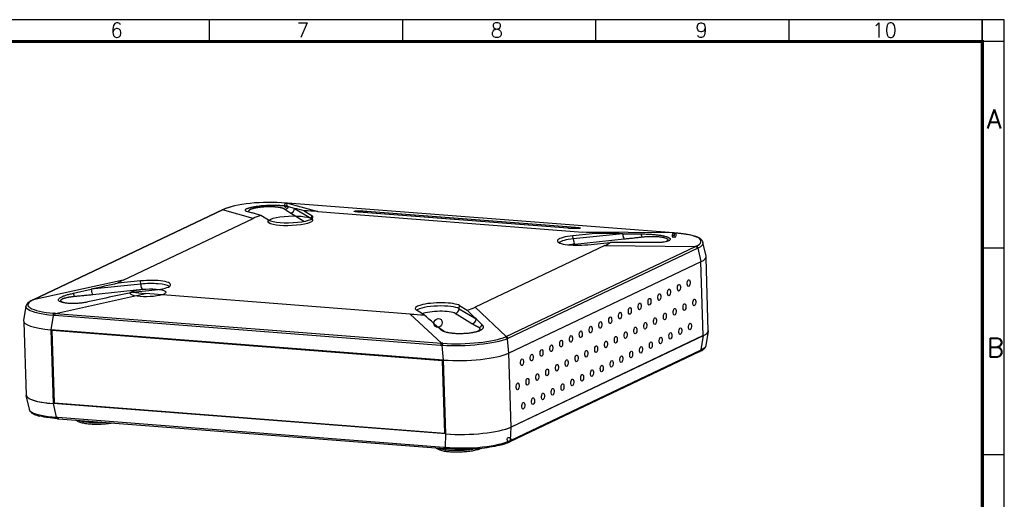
# Model space of a CAD drawing. Header units: millimetres. Extents: x 6160 to 6603, y -57 to 282.
# Tile 12 of 12: x 6382 to 6603, y 174 to 282. Entities that reach past the tile are written whole.
import ezdxf

# ---------------------------------------------------------------- set-up
doc = ezdxf.new("R2010")
doc.units = ezdxf.units.MM
doc.header["$LTSCALE"] = 0.5
doc.layers.add('112', color=7, linetype='Continuous', true_color=0xffffff)
doc.layers.add('A1_KUANG', color=7, linetype='Continuous')
doc.layers.add('A4_KUANG', color=7, linetype='Continuous')
doc.styles.get("Standard").update_dxf_attribs({"font": 'txt', "bigfont": 'gbcbig.shx'})

# ---------------------------------------------------------------- blocks, each defined once
blk = doc.blocks.new('A$C3291225B')
at = {"layer": 'A4_KUANG'}
for p, q in [((154.22, 194.15), (154.22, 197.01)), ((179.45, 194.15), (179.45, 197.01)), ((204.67, 194.15), (204.67, 197.01)), ((229.9, 194.15), (229.9, 197.01)), ((255.13, 194.15), (255.13, 197.01)), ((255.14, 0), (255.14, 197.01)), ((258, 194.15), (2.87, 194.15)), ((257.99, 167.16), (255.13, 167.16)), ((257.99, 140.18), (255.13, 140.18))]:
    blk.add_line(p, q, dxfattribs=at)
at = {"layer": 'A4_KUANG', "color": 8}
blk.add_lwpolyline([(258, 0), (258, 197.01), (0, 197.01), (0, 0)], close=True, dxfattribs=at)
at = {"layer": 'A4_KUANG', "const_width": 0.4}
blk.add_lwpolyline([(2.87, 2.87), (2.87, 194.15), (255.13, 194.15), (255.14, 2.87), (2.87, 2.87)], dxfattribs=at)
at = {"layer": 'A4_KUANG'}
for s, height, p in [('6', 1.91, (141.26, 194.69)), ('7', 1.91, (165.57, 194.69)), ('8', 1.91, (190.91, 194.69)), ('9', 1.91, (217.64, 194.69)), ('10', 1.91, (240.72, 194.69)), ('A', 2.48, (255.71, 182.82)), ('B', 2.48, (255.71, 152.97))]:
    blk.add_text(s, height=height, dxfattribs=at).set_placement(p)

msp = doc.modelspace()

# ---------------------------------------------------------------- linework, layer by layer
at = {"layer": '112', "color": 7}
for p, q in [((6427.757, 238.86), (6385.259, 218.673)), ((6427.887, 238.895), (6385.388, 218.709)), ((6434.734, 237.002), (6427.887, 238.895)), ((6433.186, 238.637), (6434.549, 238.26)), ((6442.433, 240.416), (6449.28, 238.522)), ((6529.037, 233.728), (6442.433, 240.416)), ((6529.057, 233.728), (6442.452, 240.416)), ((6444.008, 239.249), (6442.644, 239.626)), ((6444.008, 239.249), (6447.8, 236.939)), ((6446.163, 238.689), (6447.895, 237.633)), ((6405.571, 223.15), (6434.734, 237.002)), ((6438.203, 236.62), (6436.471, 237.676)), ((6446.128, 236.325), (6443.092, 238.175)), ((6447.8, 236.939), (6447.895, 237.633)), ((6449.28, 238.522), (6508.709, 233.933)), ((6505.313, 234.782), (6458.474, 238.399)), ((6505.332, 234.783), (6458.494, 238.4)), ((6460.229, 238.619), (6507.068, 235.002)), ((6511.557, 233.639), (6506.487, 233.109)), ((6506.548, 232.402), (6506.487, 233.109)), ((6517.648, 233.562), (6506.548, 232.402)), ((6506.902, 231.229), (6518.002, 232.39)), ((6529.037, 233.728), (6508.709, 233.933)), ((6517.648, 233.562), (6521.696, 233.521)), ((6513.678, 230.905), (6484.515, 217.053)), ((6491.508, 210.514), (6534.007, 230.7)), ((6534.394, 230.257), (6491.896, 210.071)), ((6509.798, 231.091), (6514.868, 231.621)), ((6513.678, 230.905), (6534.007, 230.7)), ((6524.927, 231.552), (6520.88, 231.593)), ((6535.269, 227.288), (6534.57, 230.34)), ((6536.381, 228.493), (6535.668, 231.609)), ((6536.867, 211.791), (6536.352, 228.166)), ((6492.023, 206.747), (6535.269, 227.288)), ((6535.222, 227.265), (6492.07, 206.769)), ((6535.743, 210.683), (6535.222, 227.265)), ((6405.571, 223.15), (6385.388, 218.709)), ((6394.394, 220.212), (6398.412, 221.096)), ((6409.513, 222.256), (6398.412, 221.096)), ((6398.766, 219.923), (6409.866, 221.084)), ((6409.451, 222.963), (6404.381, 222.433)), ((6407.692, 220.416), (6412.762, 220.946)), ((6409.513, 222.256), (6409.451, 222.963)), ((6390.358, 215.681), (6410.54, 220.122)), ((6401.644, 219.127), (6397.625, 218.243)), ((6469.969, 215.532), (6410.54, 220.122)), ((6383.741, 217.291), (6383.23, 214.056)), ((6480.951, 216.739), (6481.046, 217.434)), ((6480.951, 216.739), (6484.743, 214.429)), ((6481.046, 217.434), (6482.778, 216.379)), ((6484.515, 217.053), (6491.508, 210.514)), ((6389.829, 215.207), (6389.326, 212.029)), ((6476.791, 208.492), (6390.187, 215.18)), ((6390.358, 215.681), (6476.962, 208.993)), ((6476.962, 208.993), (6469.969, 215.532)), ((6473.086, 215.366), (6471.354, 216.421)), ((6483.828, 213.354), (6480.035, 215.665)), ((6486.135, 213.127), (6484.743, 214.429)), ((6383.279, 213.735), (6383.793, 197.395)), ((6475.285, 213.44), (6476.677, 212.138)), ((6476.149, 212.632), (6476.261, 212.563)), ((6477.453, 205.223), (6389.326, 212.029)), ((6389.944, 195.44), (6389.422, 212.022)), ((6389.7, 212), (6389.585, 211.837)), ((6477.203, 205.07), (6389.585, 211.837)), ((6389.585, 211.837), (6390.095, 195.599)), ((6491.72, 209.987), (6492.023, 206.747)), ((6492.545, 190.164), (6535.791, 210.705)), ((6535.743, 210.683), (6492.592, 190.187)), ((6535.289, 207.527), (6535.791, 210.705)), ((6536.399, 208.481), (6536.91, 211.711)), ((6477.453, 205.223), (6477.15, 208.463)), ((6492.592, 190.187), (6492.07, 206.769)), ((6492.382, 186.907), (6534.881, 207.094)), ((6492.613, 187.257), (6535.113, 207.443)), ((6477.359, 205.168), (6477.203, 205.07)), ((6477.713, 188.833), (6477.203, 205.07)), ((6477.357, 205.231), (6477.878, 188.649)), ((6383.755, 197.274), (6384.469, 194.156)), ((6477.974, 188.64), (6389.845, 195.446)), ((6389.845, 195.446), (6390.543, 192.394)), ((6389.944, 195.44), (6390.253, 195.587)), ((6390.095, 195.599), (6477.713, 188.833)), ((6390.902, 192.366), (6477.509, 185.677)), ((6391.079, 192.039), (6477.686, 185.35)), ((6492.545, 190.164), (6492.438, 187.174)), ((6477.872, 188.839), (6477.713, 188.833)), ((6477.867, 185.65), (6477.974, 188.64))]:
    msp.add_line(p, q, dxfattribs=at)
for centre, major_axis, ratio, start_param, end_param in [((6427.972, 238.408), (-0.215, 0.452), 0.8731368, 5.9751094, 6.283186), ((6430.311, 173.309), (-16.607, -68.02), 0.5918672, 3.584448, 3.5885341), ((6428.147, 238.491), (-0.212, 0.453), 0.8739729, 5.9767294, 6.2721639), ((6441.781, 240.012), (-0.606, -0.796), 0.9424962, 0.7113108, 1.7881182), ((6442.056, 239.945), (0.037, 0.499), 0.4369438, 0.0001986, 6.2833839), ((6430.311, 173.303), (-88.861, -5.692), 0.7563915, 4.5272915, 4.5313774), ((6442.414, 239.918), (0.038, 0.499), 0.4359209, 6.283169, 6.3720726), ((6443.062, 239.15), (0.52, 0.854), 0.9256436, 3.7561617, 5.326958), ((6561.954, 136.861), (-1225.048, 326.331), 0.0544281, 4.8215374, 4.8233048), ((6645.428, 113.816), (-214.239, 120.074), 0.1603709, 5.9498752, 5.9866916), ((6561.176, 137.487), (-1091.23, 340.15), 0.0516538, 4.8430033, 4.8447762), ((6645.428, 113.816), (-214.239, 120.074), 0.1603709, 6.1332063, 6.1700228), ((6443.071, 236.444), (4.997, 0.157), 0.2181859, 0.2766925, 6.5598778), ((6443.049, 237.127), (5.121, 0.161), 0.2181859, 3.4639367, 6.6055293), ((6446.854, 236.84), (0.52, 0.854), 0.9256436, 5.2374715, 5.326958), ((6458.455, 237.901), (0.038, 0.499), 0.4359209, 6.2831782, 6.3720726), ((6460.21, 238.121), (0.038, 0.499), 0.4359209, 0.0888873, 1.274971), ((6505.294, 234.284), (0.038, 0.499), 0.4359209, 6.2831782, 6.3720726), ((6507.048, 234.504), (0.038, 0.499), 0.4359209, 0.0888873, 1.1465991), ((6508.142, 232.1), (-5.121, -0.161), 0.2181859, 5.034733, 8.1763257), ((6508.164, 231.417), (-4.997, -0.157), 0.2181859, 5.034733, 6.0065158), ((6506.871, 232.205), (-0.104, 0.995), 0.3091584, 1.3393091, 2.9101054), ((5915.761, 170.165), (-599.483, -62.112), 0.0266298, 3.2498307, 3.2866471), ((6163.347, 167.579), (-3465.82, 36.448), 0.0202165, 4.6101955, 4.6119623), ((6517.972, 233.365), (-0.104, 0.995), 0.3091584, 1.3393091, 2.9101054), ((6522.015, 233.816), (0.119, -0.993), 0.3640354, 4.9699209, 6.0467284), ((6529.018, 233.23), (0.038, 0.499), 0.4359209, 0.000181, 6.2833663), ((6554.433, 163.732), (-87.063, 44.676), 0.6238314, 5.2996239, 5.3037103), ((6529.377, 233.201), (0.04, 0.498), 0.434894, 0.0002111, 6.2833964), ((6508.194, 230.442), (3.998, 0.126), 0.2181859, 1.8931403, 2.2437715), ((5915.761, 170.165), (-599.483, -62.112), 0.0266298, 3.0664995, 3.103316), ((6162.622, 167.451), (-3424.774, 9.117), 0.019112, 4.6076403, 4.6094053), ((6554.441, 163.708), (-12.347, 69.61), 0.6587003, 0.1777312, 0.1818169), ((6533.952, 230.223), (-0.215, 0.452), 0.8731368, 4.387954, 5.6631384), ((6534.128, 230.306), (0.212, -0.453), 0.8736046, 1.2515246, 2.5295832), ((6554.879, 163.755), (-12.561, 69.066), 0.6654346, 0.1735603, 0.1776464), ((6525.207, 228.012), (-11.187, -0.381), 0.2148179, 2.6818848, 3.1830924), ((6758.784, 229.743), (-3402.508, -755.192), 0.0200856, 4.8122785, 4.8140426), ((6398.735, 220.899), (0.104, -0.995), 0.3091584, 4.4809017, 6.0516981), ((7003.488, 283.889), (-599.482, -62.112), 0.0266298, 6.2080922, 6.2449086), ((6411.159, 220.297), (3.998, 0.126), 0.2181859, 0.8977955, 7.1809808), ((6411.107, 221.955), (-5.121, -0.161), 0.2181859, 1.8931403, 5.034733), ((6411.128, 221.272), (-4.997, -0.157), 0.2181859, 3.4183348, 5.034733), ((6409.836, 222.059), (-0.104, 0.995), 0.3091584, 1.3393091, 2.9101054), ((6394.614, 220.496), (0.09, -0.996), 0.2531716, 4.9788872, 6.0556947), ((6757.561, 229.718), (-3441.181, -726.849), 0.0180568, 4.8104213, 4.8121884), ((7003.488, 283.889), (-599.482, -62.112), 0.0266298, 0.108238, 0.1450545), ((6385.297, 218.138), (0.217, -0.451), 0.8722926, 2.8261831, 3.1363312), ((6369.398, 144.365), (-32.995, -75.871), 0.4177207, 3.5900846, 3.5941703), ((6385.473, 218.222), (-0.215, 0.452), 0.8731368, 5.9751094, 6.2834242), ((6476.2, 216.928), (5.121, 0.161), 0.2181859, 0.322344, 3.4639367), ((6476.221, 216.245), (4.997, 0.157), 0.2181859, 0.322344, 2.8656596), ((6480.005, 216.641), (0.52, 0.854), 0.9256436, 3.7561617, 5.326958), ((6273.822, 340.239), (-214.239, 120.074), 0.1603709, 2.9916137, 3.0284301), ((6390.049, 215.243), (0.037, 0.499), 0.4362059, 0.3965223, 1.6745809), ((6369.185, 144.355), (-88.287, -23.897), 0.7590585, 4.2745718, 4.2786583), ((6369.404, 144.388), (-88.403, -24.02), 0.7633291, 4.2736654, 4.2777518), ((6390.407, 215.216), (0.038, 0.499), 0.4359209, 0.4008582, 1.6760427), ((6273.822, 340.239), (-214.239, 120.074), 0.1603709, 2.8082825, 2.845099), ((6476.252, 215.27), (-3.998, -0.126), 0.2181859, 3.4639367, 5.780616), ((6357.932, 260.937), (-1255.162, 1095.636), 0.0249066, 4.6405163, 4.6422749), ((6476.23, 213.539), (-0.52, -0.854), 0.9256436, 0.5766004, 6.8597857), ((6359.682, 260.258), (-1115.298, 1101.001), 0.0353566, 4.6349785, 4.6367503), ((6483.797, 214.33), (-0.52, -0.854), 0.9256436, 0.6145691, 2.1853654), ((6394.41, 214.337), (-11.187, -0.381), 0.2148179, 6.2417081, 7.3749034), ((6485.306, 213.492), (-0.449, -0.893), 0.9054685, 0.5399441, 1.6167516), ((6477.511, 212.677), (0.606, 0.796), 0.9424962, 3.7534165, 3.8529034), ((6493.526, 134.797), (-13.12, -78.114), 0.5313539, 3.4941227, 3.498209), ((6491.278, 209.953), (-0.217, 0.45), 0.872661, 4.3828088, 5.6608674), ((6491.454, 210.037), (-0.215, 0.452), 0.8731368, 4.387954, 5.6631384), ((6493.968, 134.837), (-12.924, -77.658), 0.528942, 3.4945504, 3.4986368), ((6525.873, 211.446), (10.994, 0.346), 0.2181859, 5.8201312, 6.2831969), ((6525.729, 211.43), (-11.187, -0.381), 0.2148179, 2.6818848, 3.2355985), ((6477.012, 208.527), (0.038, 0.499), 0.4359209, 0.4008582, 1.6760427), ((6493.308, 134.748), (-83.488, 44.09), 0.7126631, 5.2544847, 5.2585705), ((6493.527, 134.787), (-83.923, 44.225), 0.7144638, 5.2541759, 5.2582619), ((6477.37, 208.499), (0.04, 0.498), 0.4356318, 0.3994471, 1.6775057), ((6482.151, 207.561), (-11.017, -0.316), 0.2215738, 1.1238943, 2.6753202), ((6534.666, 207.545), (0.215, -0.452), 0.8731368, 6.2831852, 7.2502939), ((6534.842, 207.63), (0.217, -0.451), 0.8722926, 6.2713734, 7.2456823), ((6551.183, 281.279), (-33.288, -75.324), 0.4198832, 0.4534226, 0.457509), ((6394.929, 197.755), (-11.187, -0.381), 0.2148179, 6.1868264, 7.3749034), ((6394.787, 197.74), (10.994, 0.346), 0.2181859, 3.1416044, 4.2493348), ((6365.491, 261.851), (-87.033, 44.151), 0.6213824, 2.1542602, 2.158347), ((6390.759, 192.566), (0.04, 0.498), 0.434894, 1.9568207, 3.1417647), ((6391.118, 192.537), (-0.038, -0.499), 0.4359209, 5.0968881, 6.2831705), ((6400.32, 192.412), (-5.53, -0.174), 0.2181859, 0.4782457, 1.1077422), ((6400.32, 192.412), (-5.53, -0.174), 0.2181859, 1.1077422, 1.7372388), ((6482.722, 190.95), (-10.994, -0.346), 0.2181859, 1.1077422, 2.6785385), ((6482.672, 190.979), (-11.017, -0.316), 0.2215738, 1.1238943, 2.6753202), ((6492.167, 187.359), (0.215, -0.452), 0.8731368, 0.0005198, 6.2837051), ((6489.609, 252.277), (-88.383, -5.588), 0.7547682, 1.3859292, 1.3900157), ((6477.724, 185.849), (-0.038, -0.499), 0.4359209, 5.0968881, 6.2836843), ((6478.083, 185.822), (-0.037, -0.499), 0.4369438, 5.0955213, 6.3735799), ((6491.991, 187.276), (0.212, -0.453), 0.8739729, 6.2626375, 7.2546361), ((6490.273, 252.365), (-16.482, -67.544), 0.5893137, 0.4428429, 0.4469287), ((6481.079, 186.176), (-5.53, -0.174), 0.2181859, 0.4782457, 1.1077422), ((6481.079, 186.176), (-5.53, -0.174), 0.2181859, 1.1077422, 2.1246365)]:
    msp.add_ellipse(centre, major_axis=major_axis, ratio=ratio, start_param=start_param, end_param=end_param, dxfattribs=at)
for centre in [(6532.467, 222.492), (6528.064, 220.401), (6530.265, 221.446), (6523.66, 218.309), (6525.862, 219.355), (6533.721, 218.138), (6519.257, 216.218), (6521.459, 217.263), (6529.318, 216.046), (6531.519, 217.092), (6514.854, 214.126), (6517.056, 215.172), (6524.915, 213.955), (6527.116, 215.001), (6510.451, 212.035), (6512.653, 213.08), (6520.511, 211.863), (6522.713, 212.909), (6530.572, 211.692), (6532.773, 212.738), (6506.048, 209.943), (6508.249, 210.989), (6516.108, 209.772), (6518.31, 210.818), (6526.169, 209.601), (6528.37, 210.647), (6501.645, 207.852), (6503.846, 208.898), (6511.705, 207.681), (6513.907, 208.726), (6521.766, 207.509), (6523.967, 208.555), (6497.241, 205.76), (6499.443, 206.806), (6507.302, 205.589), (6509.504, 206.635), (6517.362, 205.418), (6519.564, 206.464), (6495.04, 204.715), (6502.899, 203.498), (6505.1, 204.543), (6512.959, 203.326), (6515.161, 204.372), (6496.294, 200.361), (6498.496, 201.406), (6500.697, 202.452), (6508.556, 201.235), (6510.758, 202.281), (6494.092, 199.315), (6501.951, 198.098), (6504.153, 199.144), (6506.354, 200.189), (6497.548, 196.006), (6499.75, 197.052), (6495.347, 194.961)]:
    msp.add_ellipse(centre, major_axis=(-0.058, -0.748), ratio=0.4359209, dxfattribs=at)
for points, degree in [([(6427.935, 238.944), (6427.846, 238.902), (6427.757, 238.86)], 2), ([(6441.812, 239.037), (6441.698, 239.124), (6441.507, 239.201)], 2), ([(6442.452, 240.416), (6442.272, 240.43), (6442.092, 240.444)], 2), ([(6457.429, 238.617), (6457.48, 238.633), (6457.57, 238.647), (6457.693, 238.657)], 3), ([(6433.694, 238.573), (6433.693, 238.529), (6433.711, 238.485)], 2), ([(6457.389, 238.566), (6457.367, 238.584), (6457.381, 238.601), (6457.429, 238.617)], 3), ([(6529.417, 233.7), (6529.237, 233.714), (6529.057, 233.728)], 2), ([(6535.659, 231.607), (6535.755, 231.187), (6535.391, 230.736), (6534.57, 230.34)], 3), ([(6385.259, 218.673), (6385.17, 218.631), (6385.08, 218.588)], 2), ([(6485.567, 211.98), (6485.656, 212.073), (6485.659, 212.165)], 2), ([(6477.541, 211.701), (6477.613, 211.647), (6477.716, 211.596)], 2), ([(6535.289, 207.527), (6535.97, 207.846), (6536.338, 208.168), (6536.389, 208.485)], 3), ([(6534.881, 207.094), (6534.97, 207.136), (6535.059, 207.179)], 2), ([(6390.74, 192.068), (6389.279, 192.186), (6388.011, 192.361), (6387.036, 192.595)], 3), ([(6390.719, 192.067), (6390.899, 192.053), (6391.079, 192.039)], 2), ([(6492.203, 186.823), (6492.292, 186.865), (6492.382, 186.907)], 2), ([(6477.686, 185.35), (6477.866, 185.336), (6478.046, 185.323)], 2)]:
    msp.add_open_spline(points, degree=degree, dxfattribs=at)
for points, degree, knots in [([(6429.455, 239.502), (6429.323, 239.464), (6428.983, 239.362), (6428.499, 239.186), (6428.126, 239.037), (6427.962, 238.954), (6427.94, 238.943)], 3, [0, 0, 0, 0, 0.2181939, 0.5785847, 0.9439941, 1, 1, 1, 1]), ([(6442.073, 240.443), (6439.59, 240.626), (6436.658, 240.636), (6431.505, 240.097), (6429.289, 239.549), (6428.064, 238.979)], 3, [0, 0, 0, 0, 0.5, 0.5, 1, 1, 1, 1]), ([(6442.644, 239.626), (6442.59, 239.641), (6442.528, 239.656), (6442.388, 239.685), (6442.311, 239.699), (6442.214, 239.714), (6442.204, 239.716), (6442.182, 239.719), (6442.171, 239.721), (6442.137, 239.726), (6442.114, 239.729), (6442.045, 239.739), (6441.997, 239.745), (6441.849, 239.764), (6441.744, 239.776), (6441.522, 239.799), (6441.406, 239.809), (6441.252, 239.822), (6441.221, 239.824), (6441.174, 239.828), (6441.158, 239.829), (6441.126, 239.831), (6441.11, 239.832), (6441.03, 239.838), (6440.964, 239.842), (6440.766, 239.855), (6440.63, 239.862), (6440.35, 239.874), (6440.206, 239.88), (6439.985, 239.886), (6439.911, 239.888), (6439.816, 239.89), (6439.798, 239.89), (6439.76, 239.891), (6439.74, 239.891), (6439.683, 239.892), (6439.645, 239.893), (6439.453, 239.895), (6439.299, 239.896), (6438.987, 239.895), (6438.831, 239.893), (6438.514, 239.887), (6438.354, 239.883), (6438.031, 239.872), (6437.871, 239.865), (6437.553, 239.849), (6437.395, 239.84), (6437.081, 239.818), (6436.925, 239.806), (6436.731, 239.79), (6436.692, 239.786), (6436.634, 239.781), (6436.614, 239.779), (6436.576, 239.776), (6436.557, 239.774), (6436.46, 239.765), (6436.384, 239.757), (6436.159, 239.733), (6436.011, 239.717), (6435.723, 239.681), (6435.581, 239.661), (6435.374, 239.631), (6435.305, 239.621), (6435.221, 239.607), (6435.204, 239.605), (6435.17, 239.599), (6435.153, 239.596), (6435.103, 239.588), (6435.07, 239.583), (6434.907, 239.555), (6434.781, 239.532), (6434.54, 239.484), (6434.424, 239.46), (6434.257, 239.422), (6434.203, 239.409), (6434.123, 239.39), (6434.097, 239.383), (6434.058, 239.373), (6434.046, 239.37), (6434.02, 239.363), (6434.007, 239.36), (6433.894, 239.33), (6433.801, 239.303), (6433.626, 239.25), (6433.546, 239.222), (6433.398, 239.168), (6433.33, 239.141), (6433.255, 239.106), (6433.24, 239.099), (6433.212, 239.086), (6433.198, 239.079), (6433.158, 239.059), (6433.134, 239.045), (6433.067, 239.005), (6433.03, 238.979), (6432.972, 238.928), (6432.951, 238.903), (6432.931, 238.866), (6432.927, 238.854), (6432.924, 238.84), (6432.923, 238.836), (6432.923, 238.831), (6432.923, 238.827), (6432.922, 238.819), (6432.923, 238.813), (6432.928, 238.785), (6432.94, 238.764), (6432.981, 238.724), (6433.01, 238.705), (6433.085, 238.669), (6433.131, 238.652), (6433.186, 238.637)], 3, [0, 0, 0, 0, 0.03125, 0.03125, 0.0625, 0.0625, 0.0664063, 0.0664063, 0.0703125, 0.0703125, 0.078125, 0.078125, 0.09375, 0.09375, 0.125, 0.125, 0.15625, 0.15625, 0.1640625, 0.1640625, 0.1679687, 0.1679687, 0.171875, 0.171875, 0.1875, 0.1875, 0.21875, 0.21875, 0.25, 0.25, 0.265625, 0.265625, 0.2695312, 0.2695312, 0.2734375, 0.2734375, 0.28125, 0.28125, 0.3125, 0.3125, 0.34375, 0.34375, 0.375, 0.375, 0.40625, 0.40625, 0.4375, 0.4375, 0.46875, 0.46875, 0.4765625, 0.4765625, 0.4804688, 0.4804688, 0.484375, 0.484375, 0.5, 0.5, 0.53125, 0.53125, 0.5625, 0.5625, 0.578125, 0.578125, 0.5820312, 0.5820312, 0.5859375, 0.5859375, 0.59375, 0.59375, 0.625, 0.625, 0.65625, 0.65625, 0.671875, 0.671875, 0.6796875, 0.6796875, 0.6835937, 0.6835937, 0.6875, 0.6875, 0.71875, 0.71875, 0.75, 0.75, 0.78125, 0.78125, 0.7890625, 0.7890625, 0.796875, 0.796875, 0.8125, 0.8125, 0.84375, 0.84375, 0.875, 0.875, 0.890625, 0.890625, 0.8945313, 0.8945313, 0.8984375, 0.8984375, 0.90625, 0.90625, 0.9375, 0.9375, 0.96875, 0.96875, 1, 1, 1, 1]), ([(6441.507, 239.201), (6441.316, 239.278), (6441.054, 239.343), (6440.79, 239.408), (6440.465, 239.458), (6440.14, 239.508), (6439.766, 239.541), (6439.391, 239.574), (6438.982, 239.587), (6438.575, 239.601), (6438.151, 239.596), (6437.729, 239.59), (6437.307, 239.566), (6436.885, 239.541), (6436.481, 239.499), (6436.081, 239.457), (6435.715, 239.399), (6435.349, 239.341), (6435.034, 239.269), (6434.719, 239.197), (6434.47, 239.114), (6434.221, 239.032), (6434.049, 238.942), (6433.876, 238.852), (6433.786, 238.758), (6433.697, 238.666), (6433.694, 238.573)], 2, [0.06907508, 0.06907508, 0.06907508, 0.13815016, 0.13815016, 0.20722524, 0.20722524, 0.27630032, 0.27630032, 0.3453754, 0.3453754, 0.41445048, 0.41445048, 0.48352556, 0.48352556, 0.55260064, 0.55260064, 0.62167573, 0.62167573, 0.69075081, 0.69075081, 0.75982589, 0.75982589, 0.82890097, 0.82890097, 0.89797605, 0.89797605, 0.96705113, 0.96705113, 0.96705113]), ([(6443.092, 238.175), (6442.738, 238.391), (6442.422, 238.603), (6442.085, 238.829), (6441.812, 239.037)], 2, [0, 0, 0, 0.5, 0.5, 1, 1, 1]), ([(6457.693, 238.657), (6457.813, 238.668), (6457.966, 238.675), (6458.14, 238.68), (6458.318, 238.684), (6458.523, 238.686), (6458.739, 238.683), (6458.949, 238.681), (6459.175, 238.675), (6459.398, 238.667), (6459.618, 238.658), (6459.84, 238.646), (6460.047, 238.632), (6460.109, 238.628), (6460.17, 238.624), (6460.229, 238.619)], 3, [0.5361402, 0.5361402, 0.5361402, 0.5361402, 0.64380515, 0.64380515, 0.64380515, 0.75414671, 0.75414671, 0.75414671, 0.8618731, 0.8618731, 0.8618731, 0.9684106, 0.9684106, 0.9684106, 1, 1, 1, 1]), ([(6458.474, 238.399), (6458.278, 238.415), (6458.096, 238.432), (6457.942, 238.45), (6457.789, 238.469), (6457.66, 238.488), (6457.567, 238.508), (6457.472, 238.527), (6457.411, 238.547), (6457.389, 238.566)], 3, [0, 0, 0, 0, 0.10609943, 0.10609943, 0.10609943, 0.21205461, 0.21205461, 0.21205461, 0.31962439, 0.31962439, 0.31962439, 0.31962439]), ([(6458.494, 238.4), (6458.475, 238.401), (6458.342, 238.412), (6458.113, 238.433), (6457.859, 238.463), (6457.683, 238.491), (6457.602, 238.509), (6457.583, 238.517), (6457.589, 238.513)], 3, [0, 0, 0, 0, 0.0406816, 0.27408, 0.5185217, 0.7299691, 0.9062176, 1, 1, 1, 1]), ([(6508.113, 234.785), (6508.062, 234.769), (6507.972, 234.755), (6507.849, 234.744), (6507.729, 234.734), (6507.576, 234.726), (6507.402, 234.721), (6507.224, 234.717), (6507.019, 234.716), (6506.803, 234.718), (6506.593, 234.72), (6506.367, 234.726), (6506.144, 234.735), (6505.924, 234.743), (6505.702, 234.755), (6505.495, 234.769), (6505.433, 234.773), (6505.372, 234.778), (6505.313, 234.782)], 3, [0.42542812, 0.42542812, 0.42542812, 0.42542812, 0.53609763, 0.53609763, 0.53609763, 0.64376506, 0.64376506, 0.64376506, 0.75410311, 0.75410311, 0.75410311, 0.86183358, 0.86183358, 0.86183358, 0.96836853, 0.96836853, 0.96836853, 1, 1, 1, 1]), ([(6505.746, 234.755), (6505.635, 234.761), (6505.494, 234.77), (6505.362, 234.78), (6505.333, 234.783)], 3, [0, 0, 0, 0, 0.7735894, 1, 1, 1, 1]), ([(6507.946, 234.765), (6507.953, 234.766), (6507.943, 234.764), (6507.909, 234.757), (6507.799, 234.744), (6507.607, 234.731), (6507.354, 234.722), (6507.157, 234.719), (6507.061, 234.719)], 3, [0, 0, 0, 0, 0.0291775, 0.1675032, 0.3444006, 0.5610195, 0.7948314, 1, 1, 1, 1]), ([(6507.068, 235.002), (6507.264, 234.987), (6507.446, 234.969), (6507.599, 234.951), (6507.753, 234.933), (6507.881, 234.913), (6507.975, 234.894)], 3, [0, 0, 0, 0, 0.10607863, 0.10607863, 0.10607863, 0.21201314, 0.21201314, 0.21201314, 0.21201314]), ([(6507.975, 234.894), (6508.07, 234.874), (6508.131, 234.854), (6508.153, 234.835), (6508.175, 234.817), (6508.161, 234.8), (6508.113, 234.785)], 3, [0.21201314, 0.21201314, 0.21201314, 0.21201314, 0.31958334, 0.31958334, 0.31958334, 0.42542812, 0.42542812, 0.42542812, 0.42542812]), ([(6518.002, 232.39), (6518.364, 232.428), (6518.725, 232.466), (6519.438, 232.543), (6519.788, 232.582), (6520.301, 232.639), (6520.47, 232.658), (6520.801, 232.695), (6520.965, 232.714), (6521.445, 232.769), (6521.753, 232.806), (6522.046, 232.841)], 3, [0, 0, 0, 0, 0.25, 0.25, 0.5, 0.5, 0.625, 0.625, 0.75, 0.75, 1, 1, 1, 1]), ([(6521.696, 233.521), (6522.011, 233.516), (6522.642, 233.505), (6523.631, 233.458), (6524.605, 233.388), (6525.53, 233.292), (6526.371, 233.17), (6527.094, 233.024), (6527.672, 232.855), (6528.082, 232.667), (6528.308, 232.468), (6528.342, 232.265), (6528.183, 232.068), (6527.835, 231.89), (6527.314, 231.739), (6526.639, 231.628), (6525.84, 231.558), (6525.232, 231.554), (6524.927, 231.552)], 3, [0, 0, 0, 0, 0.0624416, 0.1250555, 0.1873426, 0.2499953, 0.3123248, 0.3748843, 0.4374188, 0.4997721, 0.5624217, 0.6247113, 0.6873354, 0.7497595, 0.812218, 0.8748285, 0.9371297, 1, 1, 1, 1]), ([(6522.046, 232.841), (6522.176, 232.856), (6522.309, 232.87), (6522.578, 232.896), (6522.715, 232.908), (6522.872, 232.919), (6522.89, 232.92), (6522.925, 232.923), (6522.942, 232.924), (6522.995, 232.928), (6523.03, 232.93), (6523.135, 232.936), (6523.205, 232.94), (6523.416, 232.951), (6523.557, 232.956), (6523.838, 232.964), (6523.979, 232.967), (6524.155, 232.968), (6524.19, 232.968), (6524.243, 232.968), (6524.26, 232.968), (6524.295, 232.968), (6524.313, 232.968), (6524.401, 232.967), (6524.471, 232.967), (6524.678, 232.963), (6524.814, 232.959), (6525.081, 232.948), (6525.212, 232.941), (6525.406, 232.928), (6525.47, 232.923), (6525.549, 232.917), (6525.565, 232.915), (6525.596, 232.913), (6525.612, 232.911), (6525.659, 232.907), (6525.69, 232.904), (6525.843, 232.889), (6525.962, 232.876), (6526.189, 232.847), (6526.299, 232.831), (6526.508, 232.796), (6526.609, 232.777), (6526.8, 232.737), (6526.89, 232.716), (6527.057, 232.671), (6527.134, 232.648), (6527.277, 232.599), (6527.342, 232.574), (6527.416, 232.541), (6527.431, 232.534), (6527.452, 232.524), (6527.459, 232.521), (6527.472, 232.514), (6527.479, 232.511), (6527.512, 232.494), (6527.537, 232.48), (6527.605, 232.438), (6527.644, 232.41), (6527.707, 232.352), (6527.732, 232.322), (6527.759, 232.277), (6527.766, 232.262), (6527.772, 232.243), (6527.774, 232.239), (6527.776, 232.232), (6527.777, 232.227), (6527.779, 232.216), (6527.781, 232.208), (6527.785, 232.17), (6527.781, 232.139), (6527.759, 232.077), (6527.74, 232.046), (6527.702, 231.999), (6527.688, 231.984), (6527.663, 231.96), (6527.654, 231.953), (6527.641, 231.941), (6527.636, 231.937), (6527.626, 231.929), (6527.621, 231.925), (6527.576, 231.89), (6527.53, 231.86), (6527.431, 231.804), (6527.38, 231.779), (6527.325, 231.754)], 3, [0, 0, 0, 0, 0.0419208, 0.0419208, 0.0838416, 0.0838416, 0.0890817, 0.0890817, 0.0943218, 0.0943218, 0.104802, 0.104802, 0.1257624, 0.1257624, 0.1676832, 0.1676832, 0.209604, 0.209604, 0.2200842, 0.2200842, 0.2253243, 0.2253243, 0.2305644, 0.2305644, 0.2515248, 0.2515248, 0.2934457, 0.2934457, 0.3353665, 0.3353665, 0.3563269, 0.3563269, 0.361567, 0.361567, 0.3668071, 0.3668071, 0.3772873, 0.3772873, 0.4192081, 0.4192081, 0.4611289, 0.4611289, 0.5030497, 0.5030497, 0.5449705, 0.5449705, 0.5868913, 0.5868913, 0.6288121, 0.6288121, 0.6392923, 0.6392923, 0.6445324, 0.6445324, 0.6497725, 0.6497725, 0.6707329, 0.6707329, 0.7126537, 0.7126537, 0.7545745, 0.7545745, 0.7755349, 0.7755349, 0.780775, 0.780775, 0.7860151, 0.7860151, 0.7964953, 0.7964953, 0.8384162, 0.8384162, 0.880337, 0.880337, 0.9012974, 0.9012974, 0.9117776, 0.9117776, 0.9170177, 0.9170177, 0.9222578, 0.9222578, 0.9641786, 0.9641786, 1, 1, 1, 1]), ([(6534.182, 230.783), (6535.391, 231.355), (6535.555, 232.061), (6533.795, 233.134), (6531.872, 233.5), (6529.396, 233.699)], 3, [0, 0, 0, 0, 0.5, 0.5, 1, 1, 1, 1]), ([(6535.652, 231.61), (6535.642, 231.671), (6535.602, 231.827), (6535.46, 232.058), (6535.239, 232.299), (6534.935, 232.523), (6534.543, 232.731), (6534.062, 232.922), (6533.501, 233.094), (6532.875, 233.244), (6532.191, 233.376), (6531.455, 233.489), (6530.67, 233.584), (6530.035, 233.649), (6529.653, 233.68), (6529.56, 233.687)], 3, [0, 0, 0, 0, 0.0405643, 0.1077958, 0.1799217, 0.2600973, 0.3473359, 0.439901, 0.5317008, 0.6220701, 0.7111564, 0.7990646, 0.8857781, 0.9723679, 1, 1, 1, 1]), ([(6397.625, 218.243), (6397.312, 218.18), (6396.686, 218.055), (6395.702, 217.938), (6394.732, 217.877), (6393.81, 217.876), (6392.971, 217.931), (6392.249, 218.035), (6391.672, 218.181), (6391.262, 218.361), (6391.036, 218.568), (6391.001, 218.794), (6391.159, 219.033), (6391.505, 219.278), (6392.023, 219.525), (6392.694, 219.767), (6393.488, 220.001), (6394.091, 220.141), (6394.394, 220.212)], 3, [0, 0, 0, 0, 0.0624416, 0.1250555, 0.1873426, 0.2499953, 0.3123248, 0.3748843, 0.4374188, 0.4997721, 0.5624217, 0.6247113, 0.6873354, 0.7497595, 0.812218, 0.8748285, 0.9371297, 1, 1, 1, 1]), ([(6392.584, 217.995), (6392.512, 218.011), (6392.444, 218.027), (6392.296, 218.067), (6392.219, 218.09), (6392.076, 218.139), (6392.011, 218.164), (6391.937, 218.197), (6391.922, 218.204), (6391.901, 218.214), (6391.894, 218.217), (6391.881, 218.224), (6391.874, 218.228), (6391.841, 218.245), (6391.817, 218.258), (6391.748, 218.3), (6391.71, 218.328), (6391.646, 218.386), (6391.621, 218.416), (6391.595, 218.461), (6391.588, 218.476), (6391.581, 218.495), (6391.58, 218.5), (6391.578, 218.507), (6391.576, 218.511), (6391.574, 218.522), (6391.573, 218.53), (6391.569, 218.569), (6391.572, 218.6), (6391.595, 218.661), (6391.613, 218.692), (6391.651, 218.739), (6391.666, 218.755), (6391.69, 218.778), (6391.699, 218.786), (6391.713, 218.797), (6391.717, 218.801), (6391.727, 218.809), (6391.732, 218.813), (6391.777, 218.848), (6391.824, 218.878), (6391.931, 218.938), (6391.991, 218.968), (6392.124, 219.026), (6392.197, 219.055), (6392.297, 219.09), (6392.317, 219.097), (6392.359, 219.111), (6392.38, 219.117), (6392.444, 219.138), (6392.488, 219.151), (6392.625, 219.191), (6392.721, 219.216), (6392.923, 219.264), (6393.029, 219.288), (6393.195, 219.321), (6393.252, 219.332), (6393.325, 219.346), (6393.34, 219.348), (6393.369, 219.354), (6393.384, 219.356), (6393.428, 219.364), (6393.458, 219.369), (6393.607, 219.394), (6393.73, 219.413), (6393.981, 219.448), (6394.11, 219.464), (6394.372, 219.494), (6394.507, 219.508), (6394.644, 219.52)], 3, [0, 0, 0, 0, 0.0390694, 0.0390694, 0.0896447, 0.0896447, 0.14022, 0.14022, 0.1528638, 0.1528638, 0.1591857, 0.1591857, 0.1655076, 0.1655076, 0.1907953, 0.1907953, 0.2413706, 0.2413706, 0.2919459, 0.2919459, 0.3172335, 0.3172335, 0.3235554, 0.3235554, 0.3298773, 0.3298773, 0.3425211, 0.3425211, 0.3930964, 0.3930964, 0.4436717, 0.4436717, 0.4689594, 0.4689594, 0.4816032, 0.4816032, 0.4879251, 0.4879251, 0.494247, 0.494247, 0.5448223, 0.5448223, 0.5953976, 0.5953976, 0.6459729, 0.6459729, 0.6586168, 0.6586168, 0.6712606, 0.6712606, 0.6965482, 0.6965482, 0.7471235, 0.7471235, 0.7976988, 0.7976988, 0.8229865, 0.8229865, 0.8293084, 0.8293084, 0.8356303, 0.8356303, 0.8482741, 0.8482741, 0.8988494, 0.8988494, 0.9494247, 0.9494247, 1, 1, 1, 1]), ([(6394.644, 219.52), (6394.981, 219.551), (6395.326, 219.583), (6396.022, 219.648), (6396.373, 219.682), (6396.896, 219.733), (6397.07, 219.751), (6397.417, 219.785), (6397.589, 219.803), (6398.102, 219.855), (6398.438, 219.889), (6398.766, 219.923)], 3, [0, 0, 0, 0, 0.25, 0.25, 0.5, 0.5, 0.625, 0.625, 0.75, 0.75, 1, 1, 1, 1]), ([(6389.829, 215.207), (6387.248, 215.416), (6385.234, 215.928), (6383.895, 216.744), (6383.707, 217.011), (6383.75, 217.282)], 3, [0, 0, 0, 0, 0.6845359, 0.6845359, 1, 1, 1, 1]), ([(6385.083, 218.588), (6385.078, 218.586), (6384.902, 218.508), (6384.621, 218.348), (6384.266, 218.109), (6384.006, 217.859), (6383.84, 217.601), (6383.754, 217.403), (6383.749, 217.294), (6383.749, 217.28)], 3, [0, 0, 0, 0, 0.0072064, 0.2295567, 0.4576833, 0.6542624, 0.8238743, 0.9771209, 1, 1, 1, 1]), ([(6385.213, 218.625), (6384.005, 218.04), (6383.837, 217.456), (6385.597, 216.383), (6387.524, 215.895), (6389.999, 215.709)], 3, [0, 0, 0, 0, 0.5, 0.5, 1, 1, 1, 1]), ([(6476.261, 212.563), (6476.615, 212.348), (6476.931, 212.135), (6477.268, 211.91), (6477.541, 211.701)], 2, [0, 0, 0, 0.5, 0.5, 1, 1, 1]), ([(6476.677, 212.138), (6476.732, 212.086), (6476.795, 212.036), (6476.937, 211.939), (6477.016, 211.893), (6477.113, 211.842), (6477.124, 211.836), (6477.146, 211.825), (6477.157, 211.82), (6477.191, 211.803), (6477.214, 211.792), (6477.284, 211.76), (6477.333, 211.739), (6477.482, 211.679), (6477.588, 211.64), (6477.811, 211.568), (6477.929, 211.535), (6478.083, 211.495), (6478.114, 211.487), (6478.162, 211.476), (6478.178, 211.472), (6478.21, 211.465), (6478.226, 211.461), (6478.307, 211.442), (6478.372, 211.428), (6478.572, 211.388), (6478.709, 211.364), (6478.989, 211.32), (6479.133, 211.3), (6479.355, 211.274), (6479.429, 211.266), (6479.524, 211.256), (6479.543, 211.255), (6479.581, 211.251), (6479.6, 211.249), (6479.658, 211.244), (6479.696, 211.241), (6479.888, 211.225), (6480.043, 211.214), (6480.355, 211.198), (6480.512, 211.192), (6480.829, 211.184), (6480.989, 211.182), (6481.312, 211.183), (6481.472, 211.185), (6481.79, 211.194), (6481.948, 211.2), (6482.263, 211.217), (6482.419, 211.227), (6482.613, 211.242), (6482.652, 211.245), (6482.71, 211.25), (6482.73, 211.252), (6482.768, 211.255), (6482.788, 211.257), (6482.884, 211.266), (6482.96, 211.273), (6483.185, 211.297), (6483.333, 211.314), (6483.621, 211.353), (6483.763, 211.374), (6483.97, 211.408), (6484.039, 211.419), (6484.123, 211.435), (6484.14, 211.438), (6484.174, 211.444), (6484.19, 211.447), (6484.24, 211.457), (6484.273, 211.463), (6484.437, 211.496), (6484.562, 211.523), (6484.803, 211.581), (6484.919, 211.611), (6485.085, 211.659), (6485.139, 211.676), (6485.219, 211.701), (6485.245, 211.71), (6485.284, 211.723), (6485.297, 211.727), (6485.322, 211.736), (6485.335, 211.74), (6485.447, 211.78), (6485.541, 211.816), (6485.714, 211.892), (6485.795, 211.931), (6485.942, 212.012), (6486.009, 212.054), (6486.084, 212.108), (6486.098, 212.119), (6486.126, 212.141), (6486.14, 212.152), (6486.179, 212.185), (6486.203, 212.208), (6486.269, 212.275), (6486.306, 212.322), (6486.362, 212.416), (6486.383, 212.464), (6486.401, 212.538), (6486.405, 212.562), (6486.408, 212.594), (6486.408, 212.6), (6486.408, 212.613), (6486.408, 212.619), (6486.408, 212.638), (6486.408, 212.651), (6486.402, 212.714), (6486.389, 212.765), (6486.345, 212.867), (6486.315, 212.919), (6486.238, 213.022), (6486.191, 213.074), (6486.135, 213.127)], 3, [0, 0, 0, 0, 0.03125, 0.03125, 0.0625, 0.0625, 0.0664063, 0.0664063, 0.0703125, 0.0703125, 0.078125, 0.078125, 0.09375, 0.09375, 0.125, 0.125, 0.15625, 0.15625, 0.1640625, 0.1640625, 0.1679687, 0.1679687, 0.171875, 0.171875, 0.1875, 0.1875, 0.21875, 0.21875, 0.25, 0.25, 0.265625, 0.265625, 0.2695312, 0.2695312, 0.2734375, 0.2734375, 0.28125, 0.28125, 0.3125, 0.3125, 0.34375, 0.34375, 0.375, 0.375, 0.40625, 0.40625, 0.4375, 0.4375, 0.46875, 0.46875, 0.4765625, 0.4765625, 0.4804688, 0.4804688, 0.484375, 0.484375, 0.5, 0.5, 0.53125, 0.53125, 0.5625, 0.5625, 0.578125, 0.578125, 0.5820312, 0.5820312, 0.5859375, 0.5859375, 0.59375, 0.59375, 0.625, 0.625, 0.65625, 0.65625, 0.671875, 0.671875, 0.6796875, 0.6796875, 0.6835937, 0.6835937, 0.6875, 0.6875, 0.71875, 0.71875, 0.75, 0.75, 0.78125, 0.78125, 0.7890625, 0.7890625, 0.796875, 0.796875, 0.8125, 0.8125, 0.84375, 0.84375, 0.875, 0.875, 0.890625, 0.890625, 0.8945313, 0.8945313, 0.8984375, 0.8984375, 0.90625, 0.90625, 0.9375, 0.9375, 0.96875, 0.96875, 1, 1, 1, 1]), ([(6485.337, 212.517), (6484.948, 212.712), (6484.553, 212.932), (6484.182, 213.139), (6483.828, 213.354)], 2, [0, 0, 0, 0.5, 0.5, 1, 1, 1]), ([(6485.659, 212.165), (6485.662, 212.258), (6485.58, 212.347), (6485.499, 212.435), (6485.337, 212.517)], 2, [0.65134012, 0.65134012, 0.65134012, 0.82567006, 0.82567006, 1, 1, 1]), ([(6491.72, 209.987), (6490.452, 209.394), (6488.146, 208.956), (6482.78, 208.395), (6479.731, 208.274), (6477.15, 208.463)], 3, [0, 0, 0, 0, 0.5, 0.5, 1, 1, 1, 1]), ([(6477.323, 208.965), (6479.805, 208.769), (6482.733, 208.881), (6487.887, 209.42), (6490.107, 209.846), (6491.331, 210.43)], 3, [0, 0, 0, 0, 0.5, 0.5, 1, 1, 1, 1]), ([(6484.481, 211.508), (6484.7, 211.563), (6484.884, 211.624), (6485.132, 211.706), (6485.305, 211.796), (6485.478, 211.886), (6485.567, 211.98)], 2, [0, 0, 0, 0.1283503, 0.1283503, 0.30268024, 0.30268024, 0.47701018, 0.47701018, 0.47701018]), ([(6535.053, 207.179), (6535.187, 207.242), (6535.465, 207.385), (6535.807, 207.609), (6536.086, 207.854), (6536.272, 208.109), (6536.372, 208.319), (6536.386, 208.443), (6536.387, 208.473)], 3, [0, 0, 0, 0, 0.1857344, 0.4144571, 0.6210341, 0.7960787, 0.9519956, 1, 1, 1, 1]), ([(6384.476, 194.165), (6384.525, 193.935), (6384.713, 193.714), (6385.955, 192.957), (6387.963, 192.584), (6390.543, 192.394)], 3, [0, 0, 0, 0, 0.2618225, 0.2618225, 1, 1, 1, 1]), ([(6384.48, 194.159), (6384.483, 194.129), (6384.504, 194.002), (6384.618, 193.794), (6384.814, 193.546), (6385.091, 193.317), (6385.454, 193.101), (6385.909, 192.905), (6386.393, 192.743), (6386.744, 192.652), (6386.897, 192.616)], 3, [0, 0, 0, 0, 0.0343742, 0.1507661, 0.2737129, 0.4105295, 0.5626789, 0.722057, 0.8843637, 1, 1, 1, 1]), ([(6395.034, 191.727), (6395.058, 191.703), (6395.15, 191.617), (6395.346, 191.484), (6395.663, 191.335), (6396.074, 191.201), (6396.558, 191.088), (6397.091, 190.997), (6397.667, 190.927), (6398.282, 190.876), (6398.926, 190.845), (6399.592, 190.834), (6400.268, 190.843), (6400.946, 190.871), (6401.613, 190.918), (6402.26, 190.984), (6402.754, 191.05), (6403.03, 191.095), (6403.109, 191.108)], 3, [0, 0, 0, 0, 0.020518, 0.0761807, 0.1453812, 0.2208897, 0.2931068, 0.3630853, 0.4318679, 0.4999813, 0.567704, 0.6351989, 0.7025721, 0.7699024, 0.8372506, 0.9046717, 0.9722462, 1, 1, 1, 1]), ([(6477.867, 185.65), (6480.449, 185.442), (6483.505, 185.424), (6488.87, 185.985), (6491.17, 186.563), (6492.438, 187.174)], 3, [0, 0, 0, 0, 0.5, 0.5, 1, 1, 1, 1]), ([(6490.385, 186.19), (6489.199, 185.858), (6487.703, 185.573), (6483.482, 185.131), (6480.548, 185.141), (6478.066, 185.324)], 3, [0, 0, 0, 0, 0.3894877, 0.3894877, 1, 1, 1, 1]), ([(6490.456, 186.198), (6490.623, 186.244), (6491.001, 186.354), (6491.526, 186.537), (6491.94, 186.7), (6492.14, 186.797), (6492.194, 186.824)], 3, [0, 0, 0, 0, 0.2373938, 0.5588991, 0.8781875, 1, 1, 1, 1]), ([(6475.793, 185.491), (6475.816, 185.466), (6475.908, 185.381), (6476.104, 185.247), (6476.421, 185.099), (6476.832, 184.965), (6477.316, 184.851), (6477.849, 184.76), (6478.425, 184.69), (6479.04, 184.639), (6479.684, 184.609), (6480.35, 184.597), (6481.027, 184.606), (6481.704, 184.634), (6482.371, 184.681), (6483.018, 184.747), (6483.634, 184.83), (6484.211, 184.93), (6484.741, 185.046), (6485.218, 185.177), (6485.53, 185.288), (6485.687, 185.354), (6485.718, 185.368)], 3, [0, 0, 0, 0, 0.0162181, 0.0602157, 0.114914, 0.1745984, 0.2316811, 0.2869944, 0.3413624, 0.3952014, 0.4487317, 0.5020818, 0.5553358, 0.6085558, 0.66179, 0.7150819, 0.768495, 0.8221147, 0.8760701, 0.930575, 0.9860178, 1, 1, 1, 1])]:
    msp.add_open_spline(points, degree=degree, knots=knots, dxfattribs=at)

# ---------------------------------------------------------------- block references
at = {"layer": 'A1_KUANG', "color": 1, "lineweight": 0, "xscale": 1.718413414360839, "yscale": 1.718413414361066, "zscale": 1.718413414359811}
msp.add_blockref('A$C3291225B', (6159.935, -56.971), dxfattribs=at)

doc.saveas('drawing.dxf')
